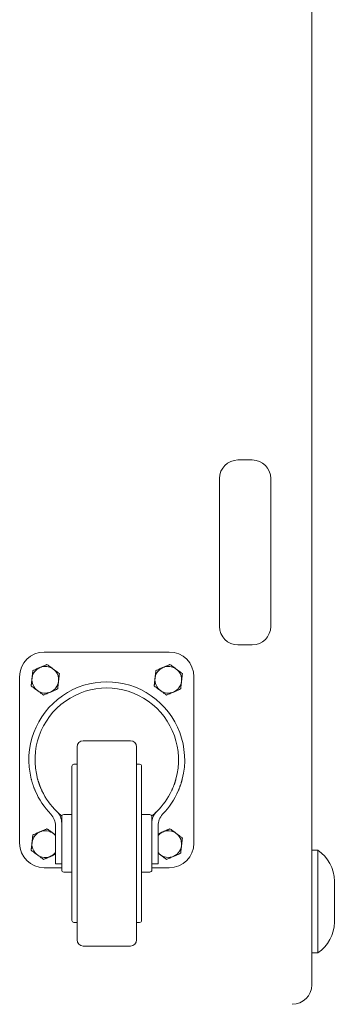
# Model space of a CAD drawing. Extents: x 22 to 3374, y -825 to 2267.
# Tile 3 of 12: x 350 to 503, y 268 to 748. Entities that reach past the tile are written whole.
import ezdxf

# ---------------------------------------------------------------- set-up
doc = ezdxf.new("R2010")
doc.units = 0
doc.layers.add('KF_SW_215E_SUSP_REAR', color=7, linetype='CONTINUOUS')

# ---------------------------------------------------------------- blocks, each defined once
blk = doc.blocks.new('KF_SW_215E_SUSP_REAR')
at = {"layer": 'KF_SW_215E_SUSP_REAR', "color": 7, "linetype": 'Continuous', "lineweight": 0}
for p, q in [((235, -1005.5), (235, -9.5)), ((199, -750), (206, -750)), ((190, -831), (190, -759)), ((215, -759), (215, -831)), ((104.5, -843.5), (165.5, -843.5)), ((206, -840), (199, -840)), ((98.87, -853.38), (98.89, -853.21)), ((98.89, -853.21), (98.9, -853.05)), ((98.9, -853.05), (98.92, -852.88)), ((98.92, -852.88), (98.94, -852.71)), ((98.94, -852.71), (98.96, -852.54)), ((98.96, -852.54), (99.29, -852.4)), ((99.29, -852.4), (99.6, -852.26)), ((99.6, -852.26), (99.91, -852.13)), ((99.91, -852.13), (100.2, -852)), ((100.2, -852), (100.49, -851.87)), ((100.49, -851.87), (100.78, -851.75)), ((100.78, -851.75), (101.05, -851.63)), ((101.05, -851.63), (101.33, -851.51)), ((101.33, -851.51), (101.6, -851.39)), ((101.6, -851.39), (101.87, -851.27)), ((101.87, -851.27), (102.13, -851.16)), ((102.13, -851.16), (102.4, -851.04)), ((102.4, -851.04), (102.67, -850.92)), ((102.67, -850.92), (102.93, -850.81)), ((102.93, -850.81), (103.2, -850.69)), ((103.2, -850.69), (103.47, -850.57)), ((103.47, -850.57), (103.75, -850.45)), ((103.75, -850.45), (104.03, -850.33)), ((104.03, -850.33), (104.31, -850.21)), ((104.31, -850.21), (104.6, -850.08)), ((104.6, -850.08), (104.9, -849.95)), ((104.9, -849.95), (105.2, -849.82)), ((105.2, -849.82), (105.52, -849.68)), ((105.52, -849.68), (105.84, -849.54)), ((105.84, -849.54), (106.13, -849.75)), ((106.13, -849.75), (106.4, -849.95)), ((106.4, -849.95), (106.67, -850.15)), ((106.67, -850.15), (106.93, -850.34)), ((106.93, -850.34), (107.18, -850.53)), ((107.18, -850.53), (107.43, -850.71)), ((107.43, -850.71), (107.68, -850.89)), ((107.68, -850.89), (107.92, -851.07)), ((107.92, -851.07), (108.16, -851.25)), ((108.16, -851.25), (108.39, -851.42)), ((108.39, -851.42), (108.63, -851.59)), ((108.63, -851.59), (108.86, -851.77)), ((108.86, -851.77), (109.09, -851.94)), ((109.09, -851.94), (109.33, -852.11)), ((109.33, -852.11), (109.56, -852.29)), ((109.56, -852.29), (109.8, -852.46)), ((109.8, -852.46), (110.04, -852.64)), ((110.04, -852.64), (110.29, -852.82)), ((110.29, -852.82), (110.54, -853)), ((110.54, -853), (110.79, -853.19)), ((110.79, -853.19), (111.05, -853.38)), ((158.87, -853.38), (158.89, -853.21)), ((158.89, -853.21), (158.9, -853.05)), ((158.9, -853.05), (158.92, -852.88)), ((158.92, -852.88), (158.94, -852.71)), ((158.94, -852.71), (158.96, -852.54)), ((158.96, -852.54), (159.29, -852.4)), ((159.29, -852.4), (159.6, -852.26)), ((159.6, -852.26), (159.91, -852.13)), ((159.91, -852.13), (160.2, -852)), ((160.2, -852), (160.49, -851.87)), ((160.49, -851.87), (160.78, -851.75)), ((160.78, -851.75), (161.05, -851.63)), ((161.05, -851.63), (161.33, -851.51)), ((161.33, -851.51), (161.6, -851.39)), ((161.6, -851.39), (161.87, -851.27)), ((161.87, -851.27), (162.13, -851.16)), ((162.13, -851.16), (162.4, -851.04)), ((162.4, -851.04), (162.67, -850.92)), ((162.67, -850.92), (162.93, -850.81)), ((162.93, -850.81), (163.2, -850.69)), ((163.2, -850.69), (163.47, -850.57)), ((163.47, -850.57), (163.75, -850.45)), ((163.75, -850.45), (164.03, -850.33)), ((164.03, -850.33), (164.31, -850.21)), ((164.31, -850.21), (164.6, -850.08)), ((164.6, -850.08), (164.9, -849.95)), ((164.9, -849.95), (165.2, -849.82)), ((165.2, -849.82), (165.52, -849.68)), ((165.52, -849.68), (165.84, -849.54)), ((165.84, -849.54), (166.13, -849.75)), ((166.13, -849.75), (166.4, -849.95)), ((166.4, -849.95), (166.67, -850.15)), ((166.67, -850.15), (166.93, -850.34)), ((166.93, -850.34), (167.18, -850.53)), ((167.18, -850.53), (167.43, -850.71)), ((167.43, -850.71), (167.68, -850.89)), ((167.68, -850.89), (167.92, -851.07)), ((167.92, -851.07), (168.16, -851.25)), ((168.16, -851.25), (168.39, -851.42)), ((168.39, -851.42), (168.63, -851.59)), ((168.63, -851.59), (168.86, -851.77)), ((168.86, -851.77), (169.09, -851.94)), ((169.09, -851.94), (169.33, -852.11)), ((169.33, -852.11), (169.56, -852.29)), ((169.56, -852.29), (169.8, -852.46)), ((169.8, -852.46), (170.04, -852.64)), ((170.04, -852.64), (170.29, -852.82)), ((170.29, -852.82), (170.54, -853)), ((170.54, -853), (170.79, -853.19)), ((170.79, -853.19), (171.05, -853.38)), ((92.5, -936.5), (92.5, -855.5)), ((98.34, -858.07), (98.36, -857.92)), ((98.36, -857.92), (98.37, -857.77)), ((98.37, -857.77), (98.39, -857.62)), ((98.39, -857.62), (98.41, -857.47)), ((98.41, -857.47), (98.42, -857.32)), ((98.42, -857.32), (98.44, -857.17)), ((98.44, -857.17), (98.46, -857.02)), ((98.46, -857.02), (98.47, -856.87)), ((98.47, -856.87), (98.49, -856.72)), ((98.49, -856.72), (98.51, -856.57)), ((98.51, -856.57), (98.52, -856.42)), ((98.52, -856.42), (98.54, -856.27)), ((98.54, -856.27), (98.56, -856.12)), ((98.56, -856.12), (98.57, -855.97)), ((98.57, -855.97), (98.59, -855.82)), ((98.59, -855.82), (98.61, -855.68)), ((98.61, -855.68), (98.62, -855.53)), ((98.62, -855.53), (98.64, -855.38)), ((98.64, -855.38), (98.66, -855.23)), ((98.66, -855.23), (98.68, -855.08)), ((98.68, -855.08), (98.69, -854.93)), ((98.69, -854.93), (98.71, -854.78)), ((98.71, -854.78), (98.73, -854.63)), ((98.73, -854.63), (98.74, -854.47)), ((98.74, -854.47), (98.76, -854.32)), ((98.76, -854.32), (98.78, -854.17)), ((98.78, -854.17), (98.8, -854.01)), ((98.8, -854.01), (98.81, -853.85)), ((98.81, -853.85), (98.83, -853.7)), ((98.83, -853.7), (98.85, -853.54)), ((98.85, -853.54), (98.87, -853.38)), ((111.05, -853.38), (111.32, -853.58)), ((111.32, -853.58), (111.59, -853.78)), ((111.43, -858.03), (111.41, -858.18)), ((111.44, -857.88), (111.43, -858.03)), ((111.46, -857.73), (111.44, -857.88)), ((111.48, -857.58), (111.46, -857.73)), ((111.49, -857.43), (111.48, -857.58)), ((111.51, -857.28), (111.49, -857.43)), ((111.53, -857.13), (111.51, -857.28)), ((111.54, -856.98), (111.53, -857.13)), ((111.56, -856.83), (111.54, -856.98)), ((111.58, -856.68), (111.56, -856.83)), ((111.59, -856.53), (111.58, -856.68)), ((111.59, -853.78), (111.88, -853.99)), ((111.61, -856.38), (111.59, -856.53)), ((111.63, -856.23), (111.61, -856.38)), ((111.64, -856.08), (111.63, -856.23)), ((111.66, -855.93), (111.64, -856.08)), ((111.68, -855.78), (111.66, -855.93)), ((111.7, -855.62), (111.68, -855.78)), ((111.71, -855.47), (111.7, -855.62)), ((111.73, -855.31), (111.71, -855.47)), ((111.75, -855.15), (111.73, -855.31)), ((111.77, -854.99), (111.75, -855.15)), ((111.79, -854.83), (111.77, -854.99)), ((111.8, -854.67), (111.79, -854.83)), ((111.82, -854.5), (111.8, -854.67)), ((111.84, -854.34), (111.82, -854.5)), ((111.86, -854.17), (111.84, -854.34)), ((111.88, -853.99), (111.86, -854.17)), ((158.34, -858.07), (158.36, -857.92)), ((158.36, -857.92), (158.37, -857.77)), ((158.37, -857.77), (158.39, -857.62)), ((158.39, -857.62), (158.41, -857.47)), ((158.41, -857.47), (158.42, -857.32)), ((158.42, -857.32), (158.44, -857.17)), ((158.44, -857.17), (158.46, -857.02)), ((158.46, -857.02), (158.47, -856.87)), ((158.47, -856.87), (158.49, -856.72)), ((158.49, -856.72), (158.51, -856.57)), ((158.51, -856.57), (158.52, -856.42)), ((158.52, -856.42), (158.54, -856.27)), ((158.54, -856.27), (158.56, -856.12)), ((158.56, -856.12), (158.57, -855.97)), ((158.57, -855.97), (158.59, -855.82)), ((158.59, -855.82), (158.61, -855.68)), ((158.61, -855.68), (158.62, -855.53)), ((158.62, -855.53), (158.64, -855.38)), ((158.64, -855.38), (158.66, -855.23)), ((158.66, -855.23), (158.68, -855.08)), ((158.68, -855.08), (158.69, -854.93)), ((158.69, -854.93), (158.71, -854.78)), ((158.71, -854.78), (158.73, -854.63)), ((158.73, -854.63), (158.74, -854.47)), ((158.74, -854.47), (158.76, -854.32)), ((158.76, -854.32), (158.78, -854.17)), ((158.78, -854.17), (158.8, -854.01)), ((158.8, -854.01), (158.81, -853.85)), ((158.81, -853.85), (158.83, -853.7)), ((158.83, -853.7), (158.85, -853.54)), ((158.85, -853.54), (158.87, -853.38)), ((171.05, -853.38), (171.32, -853.58)), ((171.32, -853.58), (171.59, -853.78)), ((171.43, -858.03), (171.41, -858.18)), ((171.44, -857.88), (171.43, -858.03)), ((171.46, -857.73), (171.44, -857.88)), ((171.48, -857.58), (171.46, -857.73)), ((171.49, -857.43), (171.48, -857.58)), ((171.51, -857.28), (171.49, -857.43)), ((171.53, -857.13), (171.51, -857.28)), ((171.54, -856.98), (171.53, -857.13)), ((171.56, -856.83), (171.54, -856.98)), ((171.58, -856.68), (171.56, -856.83)), ((171.59, -856.53), (171.58, -856.68)), ((171.59, -853.78), (171.88, -853.99)), ((171.61, -856.38), (171.59, -856.53)), ((171.63, -856.23), (171.61, -856.38)), ((171.64, -856.08), (171.63, -856.23)), ((171.66, -855.93), (171.64, -856.08)), ((171.68, -855.78), (171.66, -855.93)), ((171.7, -855.62), (171.68, -855.78)), ((171.71, -855.47), (171.7, -855.62)), ((171.73, -855.31), (171.71, -855.47)), ((171.75, -855.15), (171.73, -855.31)), ((171.77, -854.99), (171.75, -855.15)), ((171.79, -854.83), (171.77, -854.99)), ((171.8, -854.67), (171.79, -854.83)), ((171.82, -854.5), (171.8, -854.67)), ((171.84, -854.34), (171.82, -854.5)), ((171.86, -854.17), (171.84, -854.34)), ((171.88, -853.99), (171.86, -854.17)), ((177.5, -855.5), (177.5, -936.5)), ((98.12, -860.01), (98.14, -859.83)), ((98.41, -860.22), (98.12, -860.01)), ((98.14, -859.83), (98.16, -859.66)), ((98.16, -859.66), (98.18, -859.5)), ((98.18, -859.5), (98.2, -859.33)), ((98.2, -859.33), (98.21, -859.17)), ((98.21, -859.17), (98.23, -859.01)), ((98.23, -859.01), (98.25, -858.85)), ((98.25, -858.85), (98.27, -858.69)), ((98.27, -858.69), (98.29, -858.53)), ((98.29, -858.53), (98.3, -858.38)), ((98.3, -858.38), (98.32, -858.22)), ((98.32, -858.22), (98.34, -858.07)), ((98.68, -860.42), (98.41, -860.22)), ((98.95, -860.62), (98.68, -860.42)), ((99.21, -860.81), (98.95, -860.62)), ((99.46, -861), (99.21, -860.81)), ((99.71, -861.18), (99.46, -861)), ((99.96, -861.36), (99.71, -861.18)), ((100.2, -861.54), (99.96, -861.36)), ((100.44, -861.71), (100.2, -861.54)), ((100.67, -861.89), (100.44, -861.71)), ((100.91, -862.06), (100.67, -861.89)), ((101.14, -862.23), (100.91, -862.06)), ((101.37, -862.41), (101.14, -862.23)), ((101.61, -862.58), (101.37, -862.41)), ((101.84, -862.75), (101.61, -862.58)), ((102.08, -862.93), (101.84, -862.75)), ((108.13, -862.73), (107.87, -862.84)), ((108.4, -862.61), (108.13, -862.73)), ((108.67, -862.49), (108.4, -862.61)), ((108.95, -862.37), (108.67, -862.49)), ((109.22, -862.25), (108.95, -862.37)), ((109.51, -862.13), (109.22, -862.25)), ((109.8, -862), (109.51, -862.13)), ((110.09, -861.87), (109.8, -862)), ((110.4, -861.74), (110.09, -861.87)), ((110.71, -861.6), (110.4, -861.74)), ((111.04, -861.46), (110.71, -861.6)), ((111.06, -861.29), (111.04, -861.46)), ((111.08, -861.12), (111.06, -861.29)), ((111.1, -860.95), (111.08, -861.12)), ((111.11, -860.79), (111.1, -860.95)), ((111.13, -860.62), (111.11, -860.79)), ((111.15, -860.46), (111.13, -860.62)), ((111.17, -860.3), (111.15, -860.46)), ((111.19, -860.15), (111.17, -860.3)), ((111.2, -859.99), (111.19, -860.15)), ((111.22, -859.83), (111.2, -859.99)), ((111.24, -859.68), (111.22, -859.83)), ((111.26, -859.53), (111.24, -859.68)), ((111.27, -859.37), (111.26, -859.53)), ((111.29, -859.22), (111.27, -859.37)), ((111.31, -859.07), (111.29, -859.22)), ((111.32, -858.92), (111.31, -859.07)), ((111.34, -858.77), (111.32, -858.92)), ((111.36, -858.62), (111.34, -858.77)), ((111.38, -858.47), (111.36, -858.62)), ((111.39, -858.32), (111.38, -858.47)), ((111.41, -858.18), (111.39, -858.32)), ((158.12, -860.01), (158.14, -859.83)), ((158.41, -860.22), (158.12, -860.01)), ((158.14, -859.83), (158.16, -859.66)), ((158.16, -859.66), (158.18, -859.5)), ((158.18, -859.5), (158.2, -859.33)), ((158.2, -859.33), (158.21, -859.17)), ((158.21, -859.17), (158.23, -859.01)), ((158.23, -859.01), (158.25, -858.85)), ((158.25, -858.85), (158.27, -858.69)), ((158.27, -858.69), (158.29, -858.53)), ((158.29, -858.53), (158.3, -858.38)), ((158.3, -858.38), (158.32, -858.22)), ((158.32, -858.22), (158.34, -858.07)), ((158.68, -860.42), (158.41, -860.22)), ((158.95, -860.62), (158.68, -860.42)), ((159.21, -860.81), (158.95, -860.62)), ((159.46, -861), (159.21, -860.81)), ((159.71, -861.18), (159.46, -861)), ((159.96, -861.36), (159.71, -861.18)), ((160.2, -861.54), (159.96, -861.36)), ((160.44, -861.71), (160.2, -861.54)), ((160.67, -861.89), (160.44, -861.71)), ((160.91, -862.06), (160.67, -861.89)), ((161.14, -862.23), (160.91, -862.06)), ((161.37, -862.41), (161.14, -862.23)), ((161.61, -862.58), (161.37, -862.41)), ((161.84, -862.75), (161.61, -862.58)), ((162.08, -862.93), (161.84, -862.75)), ((168.13, -862.73), (167.87, -862.84)), ((168.4, -862.61), (168.13, -862.73)), ((168.67, -862.49), (168.4, -862.61)), ((168.95, -862.37), (168.67, -862.49)), ((169.22, -862.25), (168.95, -862.37)), ((169.51, -862.13), (169.22, -862.25)), ((169.8, -862), (169.51, -862.13)), ((170.09, -861.87), (169.8, -862)), ((170.4, -861.74), (170.09, -861.87)), ((170.71, -861.6), (170.4, -861.74)), ((171.04, -861.46), (170.71, -861.6)), ((171.06, -861.29), (171.04, -861.46)), ((171.08, -861.12), (171.06, -861.29)), ((171.1, -860.95), (171.08, -861.12)), ((171.11, -860.79), (171.1, -860.95)), ((171.13, -860.62), (171.11, -860.79)), ((171.15, -860.46), (171.13, -860.62)), ((171.17, -860.3), (171.15, -860.46)), ((171.19, -860.15), (171.17, -860.3)), ((171.2, -859.99), (171.19, -860.15)), ((171.22, -859.83), (171.2, -859.99)), ((171.24, -859.68), (171.22, -859.83)), ((171.26, -859.53), (171.24, -859.68)), ((171.27, -859.37), (171.26, -859.53)), ((171.29, -859.22), (171.27, -859.37)), ((171.31, -859.07), (171.29, -859.22)), ((171.32, -858.92), (171.31, -859.07)), ((171.34, -858.77), (171.32, -858.92)), ((171.36, -858.62), (171.34, -858.77)), ((171.38, -858.47), (171.36, -858.62)), ((171.39, -858.32), (171.38, -858.47)), ((171.41, -858.18), (171.39, -858.32)), ((102.32, -863.11), (102.08, -862.93)), ((102.57, -863.29), (102.32, -863.11)), ((102.82, -863.47), (102.57, -863.29)), ((103.07, -863.66), (102.82, -863.47)), ((103.33, -863.85), (103.07, -863.66)), ((103.6, -864.05), (103.33, -863.85)), ((103.87, -864.25), (103.6, -864.05)), ((104.16, -864.46), (103.87, -864.25)), ((104.48, -864.32), (104.16, -864.46)), ((104.8, -864.18), (104.48, -864.32)), ((105.1, -864.05), (104.8, -864.18)), ((105.4, -863.92), (105.1, -864.05)), ((105.69, -863.79), (105.4, -863.92)), ((105.97, -863.67), (105.69, -863.79)), ((106.25, -863.55), (105.97, -863.67)), ((106.53, -863.43), (106.25, -863.55)), ((106.8, -863.31), (106.53, -863.43)), ((107.07, -863.19), (106.8, -863.31)), ((107.33, -863.08), (107.07, -863.19)), ((107.6, -862.96), (107.33, -863.08)), ((107.87, -862.84), (107.6, -862.96)), ((162.32, -863.11), (162.08, -862.93)), ((162.57, -863.29), (162.32, -863.11)), ((162.82, -863.47), (162.57, -863.29)), ((163.07, -863.66), (162.82, -863.47)), ((163.33, -863.85), (163.07, -863.66)), ((163.6, -864.05), (163.33, -863.85)), ((163.87, -864.25), (163.6, -864.05)), ((164.16, -864.46), (163.87, -864.25)), ((164.48, -864.32), (164.16, -864.46)), ((164.8, -864.18), (164.48, -864.32)), ((165.1, -864.05), (164.8, -864.18)), ((165.4, -863.92), (165.1, -864.05)), ((165.69, -863.79), (165.4, -863.92)), ((165.97, -863.67), (165.69, -863.79)), ((166.25, -863.55), (165.97, -863.67)), ((166.53, -863.43), (166.25, -863.55)), ((166.8, -863.31), (166.53, -863.43)), ((167.07, -863.19), (166.8, -863.31)), ((167.33, -863.08), (167.07, -863.19)), ((167.6, -862.96), (167.33, -863.08)), ((167.87, -862.84), (167.6, -862.96)), ((146.5, -886.65), (123.5, -886.65)), ((120.5, -889.65), (120.5, -929.2)), ((149.5, -889.65), (149.5, -929.2)), ((118, -899.15), (118, -973.68)), ((120.5, -898.15), (119, -898.15)), ((151, -898.15), (149.5, -898.15)), ((152, -899.15), (152, -973.68)), ((98.22, -905.55), (98.17, -905.37)), ((98.27, -905.75), (98.22, -905.55)), ((98.33, -905.95), (98.27, -905.75)), ((98.38, -906.16), (98.33, -905.95)), ((101.28, -905.37), (101.33, -905.55)), ((101.33, -905.55), (101.39, -905.75)), ((101.39, -905.75), (101.45, -905.95)), ((101.45, -905.95), (101.51, -906.16)), ((168.49, -906.16), (168.55, -905.95)), ((168.55, -905.95), (168.61, -905.75)), ((168.61, -905.75), (168.67, -905.55)), ((168.67, -905.55), (168.72, -905.37)), ((171.67, -905.95), (171.62, -906.16)), ((171.73, -905.75), (171.67, -905.95)), ((171.78, -905.55), (171.73, -905.75)), ((171.83, -905.37), (171.78, -905.55)), ((98.44, -906.37), (98.38, -906.16)), ((98.51, -906.59), (98.44, -906.37)), ((98.57, -906.82), (98.51, -906.59)), ((98.64, -907.05), (98.57, -906.82)), ((98.71, -907.28), (98.64, -907.05)), ((98.79, -907.52), (98.71, -907.28)), ((98.87, -907.77), (98.79, -907.52)), ((98.95, -908.01), (98.87, -907.77)), ((99.03, -908.26), (98.95, -908.01)), ((99.12, -908.51), (99.03, -908.26)), ((99.21, -908.76), (99.12, -908.51)), ((99.3, -909.02), (99.21, -908.76)), ((99.39, -909.27), (99.3, -909.02)), ((99.49, -909.53), (99.39, -909.27)), ((99.59, -909.78), (99.49, -909.53)), ((99.69, -910.03), (99.59, -909.78)), ((99.79, -910.28), (99.69, -910.03)), ((99.89, -910.53), (99.79, -910.28)), ((99.99, -910.78), (99.89, -910.53)), ((101.51, -906.16), (101.57, -906.38)), ((101.57, -906.38), (101.64, -906.6)), ((101.64, -906.6), (101.72, -906.83)), ((101.72, -906.83), (101.79, -907.06)), ((101.79, -907.06), (101.87, -907.29)), ((101.87, -907.29), (101.95, -907.53)), ((101.95, -907.53), (102.04, -907.78)), ((102.04, -907.78), (102.13, -908.02)), ((102.13, -908.02), (102.22, -908.27)), ((102.22, -908.27), (102.32, -908.52)), ((102.32, -908.52), (102.41, -908.77)), ((102.41, -908.77), (102.51, -909.03)), ((102.51, -909.03), (102.62, -909.28)), ((102.62, -909.28), (102.72, -909.53)), ((102.72, -909.53), (102.83, -909.79)), ((102.83, -909.79), (102.94, -910.04)), ((102.94, -910.04), (103.05, -910.29)), ((103.05, -910.29), (103.16, -910.54)), ((103.16, -910.54), (103.27, -910.78)), ((166.73, -910.78), (166.84, -910.54)), ((166.84, -910.54), (166.95, -910.29)), ((166.95, -910.29), (167.06, -910.04)), ((167.06, -910.04), (167.17, -909.79)), ((167.17, -909.79), (167.28, -909.53)), ((167.28, -909.53), (167.38, -909.28)), ((167.38, -909.28), (167.49, -909.03)), ((167.49, -909.03), (167.59, -908.77)), ((167.59, -908.77), (167.68, -908.52)), ((167.68, -908.52), (167.78, -908.27)), ((167.78, -908.27), (167.87, -908.02)), ((167.87, -908.02), (167.96, -907.78)), ((167.96, -907.78), (168.05, -907.53)), ((168.05, -907.53), (168.13, -907.29)), ((168.13, -907.29), (168.21, -907.06)), ((168.21, -907.06), (168.28, -906.83)), ((168.28, -906.83), (168.36, -906.6)), ((168.36, -906.6), (168.43, -906.38)), ((168.43, -906.38), (168.49, -906.16)), ((170.11, -910.53), (170.01, -910.78)), ((170.21, -910.28), (170.11, -910.53)), ((170.31, -910.03), (170.21, -910.28)), ((170.41, -909.78), (170.31, -910.03)), ((170.51, -909.53), (170.41, -909.78)), ((170.61, -909.27), (170.51, -909.53)), ((170.7, -909.02), (170.61, -909.27)), ((170.79, -908.76), (170.7, -909.02)), ((170.88, -908.51), (170.79, -908.76)), ((170.97, -908.26), (170.88, -908.51)), ((171.05, -908.01), (170.97, -908.26)), ((171.13, -907.77), (171.05, -908.01)), ((171.21, -907.52), (171.13, -907.77)), ((171.29, -907.28), (171.21, -907.52)), ((171.36, -907.05), (171.29, -907.28)), ((171.43, -906.82), (171.36, -907.05)), ((171.49, -906.59), (171.43, -906.82)), ((171.56, -906.37), (171.49, -906.59)), ((171.62, -906.16), (171.56, -906.37)), ((100.1, -911.02), (99.99, -910.78)), ((103.27, -910.78), (103.39, -911.02)), ((166.61, -911.02), (166.73, -910.78)), ((170.01, -910.78), (169.9, -911.02)), ((113, -923.65), (113, -926.81)), ((118, -922.65), (114, -922.65)), ((156, -922.65), (152, -922.65)), ((157, -923.65), (157, -926.81)), ((104.9, -929.95), (105.2, -929.82)), ((105.2, -929.82), (105.52, -929.68)), ((105.52, -929.68), (105.84, -929.54)), ((105.84, -929.54), (106.04, -929.69)), ((106.04, -929.69), (106.24, -929.83)), ((106.24, -929.83), (106.43, -929.97)), ((110, -936.65), (110, -928.05)), ((113, -926.81), (113, -928.35)), ((113, -928.35), (113, -949.49)), ((120.5, -929.2), (120.5, -983.65)), ((149.5, -929.2), (149.5, -983.65)), ((157, -928.35), (157, -926.81)), ((157, -928.35), (157, -949.49)), ((160, -928.05), (160, -936.65)), ((164.76, -930.01), (165.02, -929.9)), ((165.02, -929.9), (165.29, -929.78)), ((165.29, -929.78), (165.56, -929.66)), ((165.56, -929.66), (165.84, -929.54)), ((165.84, -929.54), (166.13, -929.75)), ((166.13, -929.75), (166.4, -929.95)), ((98.71, -934.78), (98.73, -934.63)), ((98.73, -934.63), (98.74, -934.47)), ((98.74, -934.47), (98.76, -934.32)), ((98.76, -934.32), (98.78, -934.17)), ((98.78, -934.17), (98.8, -934.01)), ((98.8, -934.01), (98.81, -933.85)), ((98.81, -933.85), (98.83, -933.7)), ((98.83, -933.7), (98.85, -933.54)), ((98.85, -933.54), (98.87, -933.38)), ((98.87, -933.38), (98.89, -933.21)), ((98.89, -933.21), (98.9, -933.05)), ((98.9, -933.05), (98.92, -932.88)), ((98.92, -932.88), (98.94, -932.71)), ((98.94, -932.71), (98.96, -932.54)), ((98.96, -932.54), (99.29, -932.4)), ((99.29, -932.4), (99.6, -932.26)), ((99.6, -932.26), (99.91, -932.13)), ((99.91, -932.13), (100.2, -932)), ((100.2, -932), (100.49, -931.87)), ((100.49, -931.87), (100.78, -931.75)), ((100.78, -931.75), (101.05, -931.63)), ((101.05, -931.63), (101.33, -931.51)), ((101.33, -931.51), (101.6, -931.39)), ((101.6, -931.39), (101.87, -931.27)), ((101.87, -931.27), (102.13, -931.16)), ((102.13, -931.16), (102.4, -931.04)), ((102.4, -931.04), (102.67, -930.92)), ((102.67, -930.92), (102.93, -930.81)), ((102.93, -930.81), (103.2, -930.69)), ((103.2, -930.69), (103.47, -930.57)), ((103.47, -930.57), (103.75, -930.45)), ((103.75, -930.45), (104.03, -930.33)), ((104.03, -930.33), (104.31, -930.21)), ((104.31, -930.21), (104.6, -930.08)), ((104.6, -930.08), (104.9, -929.95)), ((106.43, -929.97), (106.62, -930.11)), ((106.62, -930.11), (106.8, -930.25)), ((106.8, -930.25), (106.98, -930.38)), ((106.98, -930.38), (107.16, -930.51)), ((107.16, -930.51), (107.34, -930.64)), ((107.34, -930.64), (107.51, -930.77)), ((107.51, -930.77), (107.68, -930.9)), ((107.68, -930.9), (107.85, -931.02)), ((107.85, -931.02), (108.02, -931.14)), ((108.02, -931.14), (108.18, -931.27)), ((108.18, -931.27), (108.35, -931.39)), ((108.35, -931.39), (108.51, -931.51)), ((108.51, -931.51), (108.68, -931.63)), ((108.68, -931.63), (108.84, -931.75)), ((108.84, -931.75), (109, -931.87)), ((109, -931.87), (109.17, -931.99)), ((109.17, -931.99), (109.33, -932.12)), ((109.33, -932.12), (109.5, -932.24)), ((109.5, -932.24), (109.66, -932.36)), ((109.66, -932.36), (109.83, -932.48)), ((109.83, -932.48), (110, -932.61)), ((160, -932.09), (160.25, -931.98)), ((160.25, -931.98), (160.5, -931.87)), ((160.5, -931.87), (160.75, -931.76)), ((160.75, -931.76), (160.99, -931.66)), ((160.99, -931.66), (161.23, -931.55)), ((161.23, -931.55), (161.46, -931.45)), ((161.46, -931.45), (161.69, -931.35)), ((161.69, -931.35), (161.92, -931.25)), ((161.92, -931.25), (162.15, -931.15)), ((162.15, -931.15), (162.38, -931.05)), ((162.38, -931.05), (162.61, -930.95)), ((162.61, -930.95), (162.84, -930.85)), ((162.84, -930.85), (163.07, -930.75)), ((163.07, -930.75), (163.31, -930.64)), ((163.31, -930.64), (163.54, -930.54)), ((163.54, -930.54), (163.78, -930.44)), ((163.78, -930.44), (164.02, -930.33)), ((164.02, -930.33), (164.26, -930.23)), ((164.26, -930.23), (164.51, -930.12)), ((164.51, -930.12), (164.76, -930.01)), ((166.4, -929.95), (166.67, -930.15)), ((166.67, -930.15), (166.93, -930.34)), ((166.93, -930.34), (167.18, -930.53)), ((167.18, -930.53), (167.43, -930.71)), ((167.43, -930.71), (167.68, -930.89)), ((167.68, -930.89), (167.92, -931.07)), ((167.92, -931.07), (168.16, -931.25)), ((168.16, -931.25), (168.39, -931.42)), ((168.39, -931.42), (168.63, -931.59)), ((168.63, -931.59), (168.86, -931.77)), ((168.86, -931.77), (169.09, -931.94)), ((169.09, -931.94), (169.33, -932.11)), ((169.33, -932.11), (169.56, -932.29)), ((169.56, -932.29), (169.8, -932.46)), ((169.8, -932.46), (170.04, -932.64)), ((170.04, -932.64), (170.29, -932.82)), ((170.29, -932.82), (170.54, -933)), ((170.54, -933), (170.79, -933.19)), ((170.79, -933.19), (171.05, -933.38)), ((171.05, -933.38), (171.32, -933.58)), ((171.32, -933.58), (171.59, -933.78)), ((171.59, -933.78), (171.88, -933.99)), ((171.8, -934.67), (171.79, -934.83)), ((171.82, -934.5), (171.8, -934.67)), ((171.84, -934.34), (171.82, -934.5)), ((171.86, -934.17), (171.84, -934.34)), ((171.88, -933.99), (171.86, -934.17)), ((98.16, -939.66), (98.18, -939.5)), ((98.18, -939.5), (98.2, -939.33)), ((98.2, -939.33), (98.21, -939.17)), ((98.21, -939.17), (98.23, -939.01)), ((98.23, -939.01), (98.25, -938.85)), ((98.25, -938.85), (98.27, -938.69)), ((98.27, -938.69), (98.29, -938.53)), ((98.29, -938.53), (98.3, -938.38)), ((98.3, -938.38), (98.32, -938.22)), ((98.32, -938.22), (98.34, -938.07)), ((98.34, -938.07), (98.36, -937.92)), ((98.36, -937.92), (98.37, -937.77)), ((98.37, -937.77), (98.39, -937.62)), ((98.39, -937.62), (98.41, -937.47)), ((98.41, -937.47), (98.42, -937.32)), ((98.42, -937.32), (98.44, -937.17)), ((98.44, -937.17), (98.46, -937.02)), ((98.46, -937.02), (98.47, -936.87)), ((98.47, -936.87), (98.49, -936.72)), ((98.49, -936.72), (98.51, -936.57)), ((98.51, -936.57), (98.52, -936.42)), ((98.52, -936.42), (98.54, -936.27)), ((98.54, -936.27), (98.56, -936.12)), ((98.56, -936.12), (98.57, -935.97)), ((98.57, -935.97), (98.59, -935.82)), ((98.59, -935.82), (98.61, -935.68)), ((98.61, -935.68), (98.62, -935.53)), ((98.62, -935.53), (98.64, -935.38)), ((98.64, -935.38), (98.66, -935.23)), ((98.66, -935.23), (98.68, -935.08)), ((98.68, -935.08), (98.69, -934.93)), ((98.69, -934.93), (98.71, -934.78)), ((110, -936.65), (110, -946.65)), ((160, -946.65), (160, -936.65)), ((171.26, -939.53), (171.24, -939.68)), ((171.27, -939.37), (171.26, -939.53)), ((171.29, -939.22), (171.27, -939.37)), ((171.31, -939.07), (171.29, -939.22)), ((171.32, -938.92), (171.31, -939.07)), ((171.34, -938.77), (171.32, -938.92)), ((171.36, -938.62), (171.34, -938.77)), ((171.38, -938.47), (171.36, -938.62)), ((171.39, -938.32), (171.38, -938.47)), ((171.41, -938.18), (171.39, -938.32)), ((171.43, -938.03), (171.41, -938.18)), ((171.44, -937.88), (171.43, -938.03)), ((171.46, -937.73), (171.44, -937.88)), ((171.48, -937.58), (171.46, -937.73)), ((171.49, -937.43), (171.48, -937.58)), ((171.51, -937.28), (171.49, -937.43)), ((171.53, -937.13), (171.51, -937.28)), ((171.54, -936.98), (171.53, -937.13)), ((171.56, -936.83), (171.54, -936.98)), ((171.58, -936.68), (171.56, -936.83)), ((171.59, -936.53), (171.58, -936.68)), ((171.61, -936.38), (171.59, -936.53)), ((171.63, -936.23), (171.61, -936.38)), ((171.64, -936.08), (171.63, -936.23)), ((171.66, -935.93), (171.64, -936.08)), ((171.68, -935.78), (171.66, -935.93)), ((171.7, -935.62), (171.68, -935.78)), ((171.71, -935.47), (171.7, -935.62)), ((171.73, -935.31), (171.71, -935.47)), ((171.75, -935.15), (171.73, -935.31)), ((171.77, -934.99), (171.75, -935.15)), ((171.79, -934.83), (171.77, -934.99)), ((98.12, -940.01), (98.14, -939.83)), ((98.41, -940.22), (98.12, -940.01)), ((98.14, -939.83), (98.16, -939.66)), ((98.68, -940.42), (98.41, -940.22)), ((98.95, -940.62), (98.68, -940.42)), ((99.21, -940.81), (98.95, -940.62)), ((99.46, -941), (99.21, -940.81)), ((99.71, -941.18), (99.46, -941)), ((99.96, -941.36), (99.71, -941.18)), ((100.2, -941.54), (99.96, -941.36)), ((100.44, -941.71), (100.2, -941.54)), ((100.67, -941.89), (100.44, -941.71)), ((100.91, -942.06), (100.67, -941.89)), ((101.14, -942.23), (100.91, -942.06)), ((101.37, -942.41), (101.14, -942.23)), ((101.61, -942.58), (101.37, -942.41)), ((101.84, -942.75), (101.61, -942.58)), ((102.08, -942.93), (101.84, -942.75)), ((102.32, -943.11), (102.08, -942.93)), ((102.57, -943.29), (102.32, -943.11)), ((102.82, -943.47), (102.57, -943.29)), ((103.07, -943.66), (102.82, -943.47)), ((103.33, -943.85), (103.07, -943.66)), ((103.6, -944.05), (103.33, -943.85)), ((103.87, -944.25), (103.6, -944.05)), ((104.16, -944.46), (103.87, -944.25)), ((104.71, -944.22), (104.44, -944.34)), ((104.98, -944.1), (104.71, -944.22)), ((105.24, -943.99), (104.98, -944.1)), ((105.49, -943.88), (105.24, -943.99)), ((105.74, -943.77), (105.49, -943.88)), ((105.98, -943.67), (105.74, -943.77)), ((106.22, -943.56), (105.98, -943.67)), ((106.46, -943.46), (106.22, -943.56)), ((106.69, -943.36), (106.46, -943.46)), ((106.93, -943.25), (106.69, -943.36)), ((107.16, -943.15), (106.93, -943.25)), ((107.39, -943.05), (107.16, -943.15)), ((107.62, -942.95), (107.39, -943.05)), ((107.85, -942.85), (107.62, -942.95)), ((108.08, -942.75), (107.85, -942.85)), ((108.31, -942.65), (108.08, -942.75)), ((108.54, -942.55), (108.31, -942.65)), ((108.77, -942.45), (108.54, -942.55)), ((109.01, -942.34), (108.77, -942.45)), ((109.25, -942.24), (109.01, -942.34)), ((109.5, -942.13), (109.25, -942.24)), ((109.75, -942.02), (109.5, -942.13)), ((110, -941.91), (109.75, -942.02)), ((160.17, -941.52), (160, -941.39)), ((160.34, -941.64), (160.17, -941.52)), ((160.5, -941.76), (160.34, -941.64)), ((160.67, -941.88), (160.5, -941.76)), ((160.83, -942.01), (160.67, -941.88)), ((161, -942.13), (160.83, -942.01)), ((161.16, -942.25), (161, -942.13)), ((161.32, -942.37), (161.16, -942.25)), ((161.49, -942.49), (161.32, -942.37)), ((161.65, -942.61), (161.49, -942.49)), ((161.82, -942.73), (161.65, -942.61)), ((161.98, -942.86), (161.82, -942.73)), ((162.15, -942.98), (161.98, -942.86)), ((162.32, -943.1), (162.15, -942.98)), ((162.49, -943.23), (162.32, -943.1)), ((162.66, -943.36), (162.49, -943.23)), ((162.84, -943.49), (162.66, -943.36)), ((163.02, -943.62), (162.84, -943.49)), ((163.2, -943.75), (163.02, -943.62)), ((163.38, -943.89), (163.2, -943.75)), ((163.57, -944.03), (163.38, -943.89)), ((163.76, -944.17), (163.57, -944.03)), ((163.96, -944.31), (163.76, -944.17)), ((164.16, -944.46), (163.96, -944.31)), ((164.48, -944.32), (164.16, -944.46)), ((164.8, -944.18), (164.48, -944.32)), ((165.1, -944.05), (164.8, -944.18)), ((165.4, -943.92), (165.1, -944.05)), ((165.69, -943.79), (165.4, -943.92)), ((165.97, -943.67), (165.69, -943.79)), ((166.25, -943.55), (165.97, -943.67)), ((166.53, -943.43), (166.25, -943.55)), ((166.8, -943.31), (166.53, -943.43)), ((167.07, -943.19), (166.8, -943.31)), ((167.33, -943.08), (167.07, -943.19)), ((167.6, -942.96), (167.33, -943.08)), ((167.87, -942.84), (167.6, -942.96)), ((168.13, -942.73), (167.87, -942.84)), ((168.4, -942.61), (168.13, -942.73)), ((168.67, -942.49), (168.4, -942.61)), ((168.95, -942.37), (168.67, -942.49)), ((169.22, -942.25), (168.95, -942.37)), ((169.51, -942.13), (169.22, -942.25)), ((169.8, -942), (169.51, -942.13)), ((170.09, -941.87), (169.8, -942)), ((170.4, -941.74), (170.09, -941.87)), ((170.71, -941.6), (170.4, -941.74)), ((171.04, -941.46), (170.71, -941.6)), ((171.06, -941.29), (171.04, -941.46)), ((171.08, -941.12), (171.06, -941.29)), ((171.1, -940.95), (171.08, -941.12)), ((171.11, -940.79), (171.1, -940.95)), ((171.13, -940.62), (171.11, -940.79)), ((171.15, -940.46), (171.13, -940.62)), ((171.17, -940.3), (171.15, -940.46)), ((171.19, -940.15), (171.17, -940.3)), ((171.2, -939.99), (171.19, -940.15)), ((171.22, -939.83), (171.2, -939.99)), ((171.24, -939.68), (171.22, -939.83)), ((238, -940), (235, -940)), ((238, -940), (238, -990)), ((104.44, -944.34), (104.16, -944.46)), ((113, -948.5), (104.5, -948.5)), ((110, -946.65), (113, -946.65)), ((157, -946.65), (160, -946.65)), ((165.5, -948.5), (157, -948.5)), ((113, -949.49), (113, -949.65)), ((118, -950.65), (114, -950.65)), ((156, -950.65), (152, -950.65)), ((157, -949.49), (157, -949.65)), ((246, -954.97), (246, -975.03)), ((118, -973.68), (118, -974.15)), ((120.5, -975.15), (119, -975.15)), ((151, -975.15), (149.5, -975.15)), ((152, -973.68), (152, -974.15)), ((246, -975.03), (246, -975.03)), ((146.5, -986.65), (123.5, -986.65)), ((238, -990), (235, -990))]:
    blk.add_line(p, q, dxfattribs=at)
for centre, radius, start, end in [((199, -759), 9, 90, 180), ((206, -759), 9, 0, 90), ((199, -831), 9, 180, 270), ((206, -831), 9, 270, 0), ((104.5, -855.5), 12, 90, 180), ((165.5, -855.5), 12, 0, 90), ((105, -857), 6.5, 353.5726, 173.5726), ((165, -857), 6.5, 353.5726, 173.5726), ((135, -896), 38, 345.7309, 194.2691), ((105, -857), 6.5, 173.5726, 353.5726), ((165, -857), 6.5, 173.5726, 353.5726), ((135, -896), 35, 344.4784, 195.5216), ((123.5, -889.65), 3, 90, 180), ((146.5, -889.65), 3, 0, 90), ((119, -899.15), 1, 90, 180), ((151, -899.15), 1, 0, 90), ((135, -896), 38, 203.2872, 224.1605), ((135, -896), 35, 205.4185, 225.7593), ((135, -896), 35, 314.2407, 334.5815), ((135, -896), 38, 315.8395, 336.7128), ((102, -928.05), 8, 0, 44.1605), ((135, -896), 35, 225.7593, 231.2072), ((105, -926.81), 8, 0, 45.7593), ((114, -923.65), 1, 90, 180), ((156, -923.65), 1, 0, 90), ((135, -896), 35, 308.7928, 314.2407), ((165, -926.81), 8, 134.2407, 180), ((168, -928.05), 8, 135.8395, 180), ((105, -937), 6.5, 39.7151, 173.5726), ((165, -937), 6.5, 353.5726, 140.2849), ((104.5, -936.5), 12, 180, 270), ((105, -937), 6.5, 173.5726, 320.2849), ((165, -937), 6.5, 219.7151, 353.5726), ((165.5, -936.5), 12, 270, 0), ((228, -954.97), 18, 0, 56.251), ((114, -949.65), 1, 180, 270), ((156, -949.65), 1, 270, 0), ((119, -974.15), 1, 180, 270), ((151, -974.15), 1, 270, 0), ((228, -975.03), 18, 303.749, 0), ((123.5, -983.65), 3, 180, 270), ((146.5, -983.65), 3, 270, 0), ((225.5, -1005.5), 9.5, 270, 0)]:
    blk.add_arc(centre, radius, start, end, dxfattribs=at)

msp = doc.modelspace()

# ---------------------------------------------------------------- block references
at = {"layer": 'KF_SW_215E_SUSP_REAR'}
msp.add_blockref('KF_SW_215E_SUSP_REAR', (257.29, 1283.41), dxfattribs=at)

doc.saveas('drawing.dxf')
